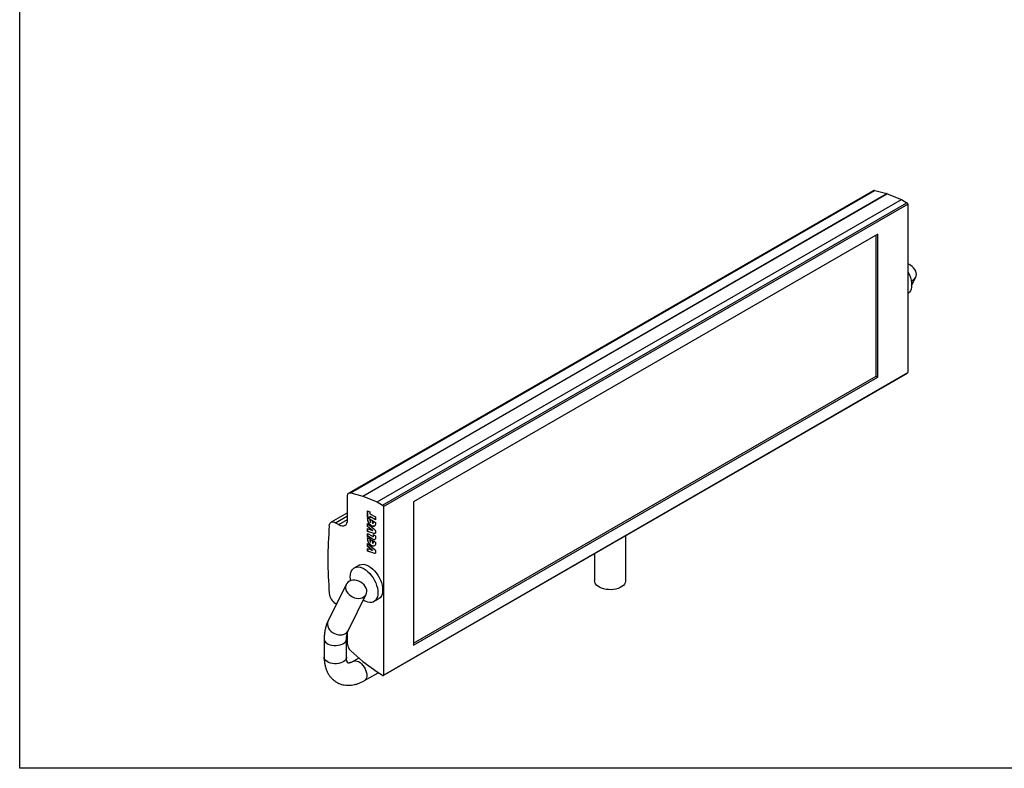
# Model space of a CAD drawing. Header units: millimetres. Extents: x 5 to 415, y 5 to 292.
# Tile 1 of 4: x 10 to 187, y 10 to 144. Entities that reach past the tile are written whole.
import ezdxf

# ---------------------------------------------------------------- set-up
doc = ezdxf.new("R2010")
doc.units = ezdxf.units.MM
doc.linetypes.add('SLD-Continua', pattern=[0])

msp = doc.modelspace()

# ---------------------------------------------------------------- linework, layer by layer
at = {"color": 7, "linetype": 'SLD-Continua', "lineweight": 25}
for p, q in [((10, 10), (10, 287)), ((163.0888, 113.6969), (69.0436, 59.4058)), ((69.3179, 59.4521), (163.3631, 113.7433)), ((69.3875, 59.4382), (163.4327, 113.7293)), ((71.5387, 58.8788), (165.5839, 113.1699)), ((71.5765, 58.8689), (165.6217, 113.1601)), ((163.3631, 113.7433), (163.4327, 113.7293)), ((163.4327, 113.7293), (165.5839, 113.1699)), ((165.6217, 113.1601), (168.1643, 112.1101)), ((74.1191, 57.819), (168.1643, 112.1101)), ((75.1068, 57.2488), (169.152, 111.5399)), ((75.2482, 57.0038), (169.2934, 111.295)), ((168.1643, 112.1101), (169.152, 111.5399)), ((169.2934, 111.295), (169.2934, 81.0359)), ((163.9194, 105.9063), (80.6222, 57.8199)), ((163.6366, 80.3832), (163.6366, 105.743)), ((163.9194, 80.2199), (163.9194, 105.9063)), ((169.9983, 96.6737), (170.7314, 98.1512)), ((75.2068, 26.6532), (169.252, 80.9444)), ((75.2482, 26.7448), (169.2934, 81.0359)), ((80.6222, 32.46), (163.6366, 80.3832)), ((80.6222, 32.1335), (163.9194, 80.2199)), ((163.6366, 80.3832), (163.9194, 80.2199)), ((68.8158, 54.6473), (68.8158, 58.9021)), ((69.3179, 59.4521), (69.3875, 59.4382)), ((69.3875, 59.4382), (71.5387, 58.8788)), ((71.5765, 58.8689), (74.1191, 57.819)), ((74.1191, 57.819), (75.1068, 57.2488)), ((75.2482, 57.0038), (75.2482, 26.7448)), ((80.6222, 57.8199), (80.6222, 32.1335)), ((68.8158, 55.8777), (65.8628, 54.173)), ((66.6627, 54.0938), (68.8158, 55.3367)), ((72.4198, 56.2429), (72.8106, 56.0173)), ((72.4198, 55.1255), (72.4198, 56.2429)), ((72.434, 55.1337), (72.4198, 55.1255)), ((72.8106, 54.8999), (72.4198, 55.1255)), ((72.4198, 54.9325), (72.4198, 54.9751)), ((72.4198, 54.9751), (72.8106, 54.7495)), ((72.434, 54.9406), (72.4198, 54.9325)), ((72.434, 55.1337), (72.434, 56.2347)), ((72.8106, 54.9162), (72.434, 55.1337)), ((72.434, 54.9406), (72.434, 54.9669)), ((72.8106, 56.0173), (72.8106, 55.7165)), ((72.8106, 55.7165), (73.834, 55.1256)), ((72.8247, 55.2089), (72.8106, 55.2008)), ((72.8106, 55.2008), (72.8106, 54.8999)), ((73.834, 54.6099), (72.8106, 55.2008)), ((73.834, 54.6263), (72.8247, 55.2089)), ((73.834, 55.1256), (73.834, 54.6099)), ((66.6627, 54.0938), (67.2601, 53.7489)), ((67.2601, 53.7489), (68.8158, 54.647)), ((72.4198, 53.9222), (73.5302, 52.985)), ((72.4198, 53.3947), (72.4198, 53.9222)), ((72.434, 53.4029), (72.4198, 53.3947)), ((72.9856, 52.9563), (72.4198, 53.3947)), ((72.4198, 53.0469), (72.9868, 52.8337)), ((72.4198, 52.5255), (72.4198, 53.0469)), ((72.434, 53.4029), (72.434, 53.9102)), ((72.9998, 52.9645), (72.434, 53.4029)), ((72.434, 52.5336), (72.434, 53.0416)), ((72.5534, 54.2478), (72.5393, 54.2396)), ((72.8106, 54.7495), (72.8106, 54.6508)), ((72.9594, 54.6636), (73.2944, 54.4702)), ((72.9594, 54.1502), (72.9594, 54.6636)), ((72.9736, 54.1584), (72.9594, 54.1502)), ((72.9736, 54.1584), (72.9736, 54.6554)), ((73.1402, 53.5441), (73.126, 53.536)), ((73.2944, 54.4702), (73.2944, 53.9545)), ((73.4433, 54.3843), (73.834, 54.1587)), ((73.4433, 54.2856), (73.4433, 54.3843)), ((73.4574, 54.2937), (73.4433, 54.2856)), ((73.4574, 54.2937), (73.4574, 54.3761)), ((73.7145, 53.5612), (73.6344, 53.5013)), ((73.834, 54.1587), (73.834, 54.116)), ((72.434, 52.5336), (72.4198, 52.5255)), ((73.5302, 52.1745), (72.4198, 52.5255)), ((72.4198, 52.1602), (73.3046, 51.6494)), ((72.4198, 51.6445), (72.4198, 52.1602)), ((72.434, 51.6526), (72.4198, 51.6445)), ((73.3354, 51.1159), (72.4198, 51.6445)), ((72.4198, 51.3655), (72.4198, 51.4081)), ((72.4198, 51.4081), (72.8106, 51.1825)), ((72.434, 51.3736), (72.4198, 51.3655)), ((73.5443, 52.1827), (72.434, 52.5336)), ((72.434, 51.6526), (72.434, 52.152)), ((73.3495, 51.1241), (72.434, 51.6526)), ((72.434, 51.3736), (72.434, 51.3999)), ((72.9998, 52.9645), (72.9856, 52.9563)), ((73.0501, 52.9263), (73.0359, 52.9182)), ((73.3078, 52.7018), (73.3403, 52.6877)), ((73.3545, 52.6959), (73.3403, 52.6877)), ((73.4433, 51.9776), (73.834, 51.752)), ((73.4433, 51.7319), (73.4433, 51.9776)), ((73.4574, 51.74), (73.4433, 51.7319)), ((73.4574, 51.74), (73.4574, 51.9695)), ((73.5443, 52.1827), (73.5302, 52.1745)), ((73.834, 51.752), (73.834, 51.4324)), ((118.7069, 43.683), (118.7069, 51.7653)), ((72.4198, 50.3552), (73.5302, 49.4181)), ((72.4198, 49.8277), (72.4198, 50.3552)), ((72.434, 49.8359), (72.4198, 49.8277)), ((72.9856, 49.3893), (72.4198, 49.8277)), ((72.4198, 49.4799), (72.9868, 49.2667)), ((72.4198, 48.9585), (72.4198, 49.4799)), ((72.434, 49.8359), (72.434, 50.3433)), ((72.9998, 49.3975), (72.434, 49.8359)), ((72.434, 48.9666), (72.434, 49.4746)), ((72.5534, 50.6808), (72.5393, 50.6727)), ((72.8106, 51.1825), (72.8106, 51.0838)), ((72.9594, 51.0966), (73.2944, 50.9032)), ((72.9594, 50.5832), (72.9594, 51.0966)), ((72.9736, 50.5914), (72.9594, 50.5832)), ((72.9736, 50.5914), (72.9736, 51.0884)), ((73.1402, 49.9771), (73.126, 49.969)), ((73.2944, 50.9032), (73.2944, 50.3875)), ((73.3495, 51.1241), (73.3354, 51.1159)), ((73.4433, 50.8173), (73.834, 50.5917)), ((73.4433, 50.7186), (73.4433, 50.8173)), ((73.4574, 50.7267), (73.4433, 50.7186)), ((73.4574, 50.7267), (73.4574, 50.8091)), ((73.7145, 49.9942), (73.6344, 49.9343)), ((73.834, 50.5917), (73.834, 50.549)), ((72.434, 48.9666), (72.4198, 48.9585)), ((73.5302, 48.6076), (72.4198, 48.9585)), ((73.5443, 48.6157), (72.434, 48.9666)), ((72.9998, 49.3975), (72.9856, 49.3893)), ((73.0501, 49.3594), (73.0359, 49.3512)), ((73.3078, 49.1348), (73.3403, 49.1207)), ((73.3545, 49.1289), (73.3403, 49.1207)), ((73.5443, 48.6157), (73.5302, 48.6076)), ((113.1069, 48.5325), (113.1069, 43.683)), ((70.8821, 46.474), (70.0336, 45.9841)), ((68.5776, 43.0256), (65.3194, 36.4594)), ((68.9025, 34.6814), (72.1608, 41.2475)), ((66.8174, 39.4782), (66.6627, 39.5674)), ((73.5333, 39.9218), (74.3818, 40.4116)), ((68.8158, 32.2733), (68.8158, 34.471)), ((64.6215, 33.1951), (64.6215, 29.9289)), ((68.6215, 29.9289), (68.6215, 33.1951)), ((69.3875, 31.0771), (69.3179, 31.1435)), ((71.5387, 29.1528), (69.3875, 31.0771)), ((70.8424, 29.7757), (69.8643, 29.211)), ((74.1191, 27.2333), (71.5765, 29.1189)), ((71.8641, 25.7468), (74.2791, 27.141)), ((75.1068, 26.6631), (74.1191, 27.2333)), ((410, 10), (10, 10))]:
    msp.add_line(p, q, dxfattribs=at)
at = {"color": 7, "linetype": 'SLD-Continua', "lineweight": 25, "flags": 128}
for points in [[(169.2934, 99.2034), (169.3961, 99.0156), (169.6077, 98.567), (169.7769, 98.1114), (169.9003, 97.6581), (169.9754, 97.2163), (170.0005, 96.7951), (169.9754, 96.4029), (169.9003, 96.0478), (169.7769, 95.737), (169.6077, 95.4768), (169.3961, 95.2725), (169.2934, 95.2032)], [(169.9328, 97.4983), (170.0173, 97.5281), (170.2976, 97.6704), (170.5287, 97.8622), (170.7025, 98.0965), (170.8125, 98.365), (170.8549, 98.6579), (170.828, 98.9646), (170.7329, 99.274), (170.573, 99.575), (170.3541, 99.8566)], [(68.8158, 58.9021), (68.8246, 59.0322), (68.851, 59.149), (68.8943, 59.2501), (68.9535, 59.3329), (69.0273, 59.3957), (69.114, 59.4371), (69.2116, 59.456), (69.3179, 59.4521)], [(65.5363, 53.5592), (65.5748, 53.7738), (65.6503, 53.9548), (65.7602, 54.0962), (65.9009, 54.193), (66.0674, 54.242), (66.2542, 54.2415), (66.455, 54.1915), (66.6627, 54.0938)], [(67.2601, 53.7489), (67.5636, 53.6082), (67.8554, 53.542), (68.1244, 53.5527), (68.3601, 53.6401), (68.5536, 53.8006), (68.6973, 54.0282), (68.7859, 54.3141), (68.8158, 54.6473)], [(69.3085, 44.3817), (69.3337, 44.7739), (69.4088, 45.129), (69.5322, 45.4398), (69.7014, 45.7), (69.913, 45.9042), (70.1627, 46.0484), (70.4454, 46.1296), (70.7553, 46.1461), (71.0862, 46.0976), (71.4312, 45.9851), (71.7834, 45.8109), (72.1356, 45.5784), (72.4807, 45.2926), (72.8115, 44.9591), (73.1214, 44.5848), (73.4041, 44.1772), (73.6538, 43.7447), (73.8654, 43.2961), (74.0346, 42.8406), (74.158, 42.3873), (74.2331, 41.9455), (74.2583, 41.5242), (74.2331, 41.1321), (74.158, 40.777), (74.0346, 40.4661), (73.8654, 40.206), (73.6538, 40.0017), (73.4041, 39.8575), (73.1214, 39.7763), (72.8115, 39.7598), (72.4807, 39.8083), (72.1356, 39.9208), (71.7834, 40.0951), (71.6342, 40.1864)], [(70.8821, 46.474), (71.0112, 46.5383), (71.2939, 46.6194), (71.6038, 46.6359), (71.9347, 46.5874), (72.2797, 46.4749), (72.6319, 46.3007), (72.9842, 46.0683), (73.3292, 45.7824), (73.66, 45.4489), (73.97, 45.0746), (74.2526, 44.667), (74.5023, 44.2346), (74.7139, 43.786), (74.8832, 43.3304), (75.0066, 42.8771), (75.0816, 42.4354), (75.1068, 42.0141), (75.0816, 41.6219), (75.0066, 41.2668), (74.8832, 40.956), (74.7139, 40.6958), (74.5023, 40.4915), (74.3818, 40.4116)], [(69.3763, 43.6784), (69.3337, 43.9604), (69.3085, 44.3817)], [(71.7834, 42.953), (71.5134, 43.2051), (71.202, 43.4186), (70.8605, 43.5858), (70.5012, 43.7006), (70.1372, 43.7589), (69.7816, 43.7585), (69.4472, 43.6995), (69.1461, 43.584), (68.8892, 43.4163), (68.6858, 43.2022), (68.5433, 42.9497), (68.4668, 42.6677), (68.459, 42.3666), (68.5202, 42.0571), (68.6483, 41.7505), (68.8386, 41.4579), (69.0842, 41.1898), (69.3762, 40.9559), (69.7042, 40.7647), (70.0561, 40.6231), (70.4194, 40.5361), (70.7809, 40.507), (71.1275, 40.5368), (71.4466, 40.6245), (71.7269, 40.7668), (71.9581, 40.9585), (72.1318, 41.1929), (72.2418, 41.4614), (72.2842, 41.7542), (72.2573, 42.0609), (72.1622, 42.3703), (72.0023, 42.6713), (71.7834, 42.953)], [(118.7069, 43.683), (118.7018, 43.5854), (118.6385, 43.3279), (118.5044, 43.0795), (118.3031, 42.8468), (118.0397, 42.6357), (117.721, 42.4518), (117.3554, 42.2997), (116.9523, 42.1835), (116.5221, 42.1061), (116.0759, 42.0695), (115.6254, 42.0748), (115.1822, 42.1217), (114.7577, 42.209), (114.363, 42.3345), (114.0083, 42.4949), (113.7028, 42.6861), (113.4543, 42.9032), (113.2694, 43.1404), (113.1527, 43.3916), (113.1074, 43.6505), (113.1069, 43.683)], [(65.3194, 36.4594), (65.2851, 36.3835), (65.2085, 36.1016), (65.2007, 35.8004), (65.262, 35.491), (65.3901, 35.1844), (65.5804, 34.8918), (65.8259, 34.6237), (66.118, 34.3898), (66.4459, 34.1986), (66.7979, 34.0569), (67.1612, 33.97), (67.5226, 33.9409), (67.8692, 33.9707), (68.1884, 34.0584), (68.4686, 34.2006), (68.6998, 34.3924), (68.8736, 34.6268), (68.9025, 34.6814)], [(64.6215, 33.1956), (64.6357, 33.058), (64.7165, 32.8435), (64.8662, 32.6418), (65.0793, 32.46), (65.3482, 32.3048), (65.663, 32.1817), (66.0126, 32.0953), (66.3841, 32.0487), (66.7642, 32.0434), (67.1392, 32.0798), (67.4954, 32.1566), (67.8201, 32.2708), (68.1014, 32.4184), (68.3293, 32.5942), (68.4954, 32.7916), (68.5938, 33.0036), (68.6215, 33.1923)], [(68.6215, 29.9289), (68.6074, 29.7918), (68.5266, 29.5774), (68.3769, 29.3756), (68.1638, 29.1938), (67.8949, 29.0386), (67.58, 28.9156), (67.2305, 28.8292), (66.859, 28.7825), (66.4789, 28.7773), (66.1039, 28.8137), (65.7476, 28.8904), (65.423, 29.0046), (65.1416, 29.1523), (64.9138, 29.328), (64.7476, 29.5254), (64.6492, 29.7375), (64.6215, 29.9289)], [(69.8682, 29.2132), (70.0438, 29.2827), (70.2767, 29.3035), (70.5308, 29.2584), (70.7969, 29.149), (71.0654, 28.9792), (71.3267, 28.7551), (71.5713, 28.485), (71.7903, 28.1785), (71.9758, 27.8467), (72.1212, 27.5016), (72.2211, 27.1556), (72.272, 26.8214), (72.272, 26.5109), (72.2211, 26.2355), (72.1212, 26.0049), (71.9758, 25.8277), (71.8641, 25.7468)]]:
    msp.add_lwpolyline(points, dxfattribs=at)
at = {"color": 7, "linetype": 'SLD-Continua', "lineweight": 25}
for centre, radius, start, end in [((163.2923, 113.3278), 0.4215, 80.329872, 118.866653), ((165.5727, 113.0492), 0.1212, 66.142337, 84.706059), ((168.9864, 111.281), 0.3074, 2.605477, 57.394522), ((168.4777, 98.1106), 2.5631, 42.939356, 71.442931), ((169.1983, 81.0238), 0.0959, 304.056351, 7.25583), ((71.5275, 58.7581), 0.1212, 66.142337, 84.706059), ((74.9412, 56.9898), 0.3074, 2.605477, 57.394522), ((140.6419, 47.4809), 75.3512, 175.373149, 184.626856), ((68.0106, 41.6581), 2.4875, 185.894918, 237.189255), ((70.5321, 32.3596), 1.7185, 182.881343, 225.045078), ((71.733, 29.332), 0.2643, 222.674362, 233.697477), ((75.162, 26.7308), 0.0873, 230.796715, 9.214037)]:
    msp.add_arc(centre, radius, start, end, dxfattribs=at)
for points, knots in [([(72.5393, 54.2396), (72.5296, 54.2636), (72.5098, 54.3128), (72.4861, 54.3893), (72.4654, 54.4698), (72.4486, 54.5544), (72.4356, 54.6431), (72.4266, 54.736), (72.4206, 54.8336), (72.4201, 54.8988), (72.4198, 54.9325)], [0, 0, 0, 0, 0.09946726, 0.2046432, 0.31668497, 0.43570292, 0.56287169, 0.69926778, 0.84487559, 1, 1, 1, 1]), ([(72.5534, 54.2478), (72.5438, 54.2717), (72.5239, 54.321), (72.5002, 54.3975), (72.4795, 54.478), (72.4628, 54.5625), (72.4498, 54.6513), (72.4408, 54.7442), (72.4347, 54.8418), (72.4342, 54.907), (72.434, 54.9406)], [0, 0, 0, 0, 0.09946726, 0.2046432, 0.31668497, 0.43570292, 0.56287169, 0.69926778, 0.84487559, 1, 1, 1, 1]), ([(73.126, 53.536), (73.1111, 53.5448), (73.0815, 53.5623), (73.0375, 53.5927), (72.9944, 53.6248), (72.9521, 53.6596), (72.9108, 53.6972), (72.87, 53.7365), (72.8304, 53.7791), (72.7917, 53.8235), (72.7543, 53.8699), (72.7184, 53.9182), (72.6844, 53.9681), (72.6521, 54.0195), (72.6212, 54.0722), (72.592, 54.1265), (72.5646, 54.1824), (72.5478, 54.2204), (72.5393, 54.2396)], [0, 0, 0, 0, 0.06441234, 0.12781938, 0.19038123, 0.25237884, 0.31406266, 0.37594456, 0.43776427, 0.49984502, 0.56202707, 0.62383688, 0.68555612, 0.74719174, 0.80928234, 0.8717505, 0.93515755, 1, 1, 1, 1]), ([(73.1402, 53.5441), (73.1252, 53.5529), (73.0956, 53.5704), (73.0517, 53.6009), (73.0085, 53.633), (72.9663, 53.6678), (72.9249, 53.7053), (72.8841, 53.7447), (72.8446, 53.7873), (72.8059, 53.8317), (72.7684, 53.8781), (72.7326, 53.9264), (72.6986, 53.9763), (72.6662, 54.0277), (72.6353, 54.0804), (72.6062, 54.1346), (72.5787, 54.1905), (72.5619, 54.2286), (72.5534, 54.2478)], [0, 0, 0, 0, 0.06441234, 0.12781938, 0.19038123, 0.25237884, 0.31406266, 0.37594456, 0.43776427, 0.49984502, 0.56202707, 0.62383688, 0.68555612, 0.74719174, 0.80928234, 0.8717505, 0.93515755, 1, 1, 1, 1]), ([(72.8106, 54.6508), (72.8107, 54.6363), (72.811, 54.6081), (72.8124, 54.5667), (72.8149, 54.5272), (72.8187, 54.4899), (72.8233, 54.4548), (72.829, 54.4219), (72.836, 54.3911), (72.8463, 54.3533), (72.8632, 54.3073), (72.8893, 54.2533), (72.9215, 54.2001), (72.9466, 54.1672), (72.9594, 54.1502)], [0, 0, 0, 0, 0.09137385, 0.17714393, 0.25742841, 0.33236133, 0.40129015, 0.46520457, 0.52435845, 0.57815667, 0.68018493, 0.7831747, 0.88841916, 1, 1, 1, 1]), ([(73.6019, 53.477), (73.5969, 53.4731), (73.5499, 53.4364), (73.3926, 53.4224), (73.227, 53.4929), (73.126, 53.536)], [0, 0, 0, 0, 0.044233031, 0.417021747, 1, 1, 1, 1]), ([(73.616, 53.4851), (73.611, 53.4812), (73.5641, 53.4445), (73.4068, 53.4305), (73.2412, 53.5011), (73.1402, 53.5441)], [0, 0, 0, 0, 0.044233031, 0.417021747, 1, 1, 1, 1]), ([(73.3341, 53.9714), (73.3509, 53.9763), (73.3987, 53.9902), (73.4393, 54.1051), (73.4418, 54.217), (73.4433, 54.2856)], [0, 0, 0, 0, 0.17385546, 0.49419891, 1, 1, 1, 1]), ([(73.3482, 53.9795), (73.365, 53.9844), (73.4129, 53.9984), (73.4535, 54.1132), (73.4559, 54.2252), (73.4574, 54.2937)], [0, 0, 0, 0, 0.17385546, 0.49419891, 1, 1, 1, 1]), ([(73.834, 54.116), (73.8337, 54.0827), (73.8332, 54.0182), (73.8276, 53.9273), (73.8185, 53.8448), (73.8055, 53.7711), (73.7886, 53.706), (73.7685, 53.6488), (73.7443, 53.6001), (73.7243, 53.5739), (73.7145, 53.5612)], [0, 0, 0, 0, 0.15508276, 0.30061543, 0.4369749, 0.56410951, 0.6830955, 0.7949378, 0.90029883, 1, 1, 1, 1]), ([(72.5393, 50.6727), (72.5296, 50.6966), (72.5098, 50.7458), (72.4861, 50.8223), (72.4654, 50.9028), (72.4486, 50.9874), (72.4356, 51.0761), (72.4266, 51.169), (72.4206, 51.2666), (72.4201, 51.3318), (72.4198, 51.3655)], [0, 0, 0, 0, 0.09946726, 0.2046432, 0.31668497, 0.43570292, 0.56287169, 0.69926778, 0.84487559, 1, 1, 1, 1]), ([(72.5534, 50.6808), (72.5438, 50.7047), (72.5239, 50.754), (72.5002, 50.8305), (72.4795, 50.911), (72.4628, 50.9956), (72.4498, 51.0843), (72.4408, 51.1772), (72.4347, 51.2748), (72.4342, 51.34), (72.434, 51.3736)], [0, 0, 0, 0, 0.09946726, 0.2046432, 0.31668497, 0.43570292, 0.56287169, 0.69926778, 0.84487559, 1, 1, 1, 1]), ([(73.0359, 52.9182), (73.0298, 52.9227), (73.0188, 52.9308), (73.0044, 52.9418), (72.9938, 52.95), (72.9879, 52.9545), (72.9856, 52.9563)], [0, 0, 0, 0, 0.36344061, 0.65261841, 0.86104736, 1, 1, 1, 1]), ([(72.9868, 52.8337), (72.9913, 52.832), (73.0029, 52.8276), (73.0242, 52.8194), (73.053, 52.8078), (73.0893, 52.7927), (73.1332, 52.7749), (73.1847, 52.7535), (73.2437, 52.7288), (73.2856, 52.7112), (73.3078, 52.7018)], [0, 0, 0, 0, 0.042742, 0.10906555, 0.19883301, 0.31205265, 0.44885489, 0.60911214, 0.79282668, 1, 1, 1, 1]), ([(73.0501, 52.9263), (73.0439, 52.9309), (73.033, 52.9389), (73.0185, 52.95), (73.0079, 52.9582), (73.0021, 52.9627), (72.9998, 52.9645)], [0, 0, 0, 0, 0.36344061, 0.65261841, 0.86104736, 1, 1, 1, 1]), ([(73.3403, 52.6877), (73.2909, 52.7249), (73.1894, 52.8013), (73.0879, 52.8786), (73.0359, 52.9182)], [0, 0, 0, 0, 0.48690311, 1, 1, 1, 1]), ([(73.3545, 52.6959), (73.305, 52.7331), (73.2035, 52.8095), (73.1021, 52.8867), (73.0501, 52.9263)], [0, 0, 0, 0, 0.48690311, 1, 1, 1, 1]), ([(73.3046, 51.6494), (73.3155, 51.6436), (73.3363, 51.6326), (73.3653, 51.6229), (73.3897, 51.6217), (73.4098, 51.6282), (73.4252, 51.6428), (73.436, 51.6653), (73.4423, 51.6954), (73.4429, 51.7192), (73.4433, 51.7319)], [0, 0, 0, 0, 0.145191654, 0.27392175, 0.389755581, 0.497446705, 0.607162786, 0.723633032, 0.853613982, 1, 1, 1, 1]), ([(73.4005, 51.6368), (73.4121, 51.6378), (73.4385, 51.6399), (73.455, 51.6844), (73.4566, 51.7215), (73.4574, 51.74)], [0, 0, 0, 0, 0.28210506, 0.64043261, 1, 1, 1, 1]), ([(73.5302, 52.985), (73.5441, 52.9732), (73.571, 52.9502), (73.6096, 52.9141), (73.645, 52.8781), (73.6777, 52.8427), (73.7071, 52.8072), (73.7336, 52.7721), (73.757, 52.737), (73.7775, 52.7018), (73.7957, 52.6663), (73.8106, 52.6298), (73.824, 52.5925), (73.8342, 52.5542), (73.8428, 52.5148), (73.8484, 52.4745), (73.852, 52.4332), (73.8524, 52.406), (73.8526, 52.392)], [0, 0, 0, 0, 0.08124613, 0.1574008, 0.22923768, 0.29681557, 0.36017879, 0.41947078, 0.47591701, 0.53007145, 0.58290941, 0.63640682, 0.69086311, 0.7468368, 0.80579249, 0.86739211, 0.93164496, 1, 1, 1, 1]), ([(73.7491, 52.1631), (73.7466, 52.1605), (73.6988, 52.1125), (73.6122, 52.1444), (73.5302, 52.1745)], [0, 0, 0, 0, 0.053183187, 1, 1, 1, 1]), ([(73.7633, 52.1713), (73.7607, 52.1687), (73.713, 52.1207), (73.6263, 52.1526), (73.5443, 52.1827)], [0, 0, 0, 0, 0.05318319, 1, 1, 1, 1]), ([(73.834, 51.4324), (73.8331, 51.3404), (73.8316, 51.1803), (73.7476, 51.1023), (73.7119, 51.0692)], [0, 0, 0, 0, 0.57458053, 1, 1, 1, 1]), ([(73.8526, 52.392), (73.8514, 52.3339), (73.8494, 52.2428), (73.7976, 52.2052), (73.7788, 52.1917)], [0, 0, 0, 0, 0.638616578, 1, 1, 1, 1]), ([(73.126, 49.969), (73.1111, 49.9778), (73.0815, 49.9953), (73.0375, 50.0257), (72.9944, 50.0578), (72.9521, 50.0927), (72.9108, 50.1302), (72.87, 50.1695), (72.8304, 50.2121), (72.7917, 50.2565), (72.7543, 50.3029), (72.7184, 50.3512), (72.6844, 50.4011), (72.6521, 50.4525), (72.6212, 50.5052), (72.592, 50.5595), (72.5646, 50.6154), (72.5478, 50.6534), (72.5393, 50.6727)], [0, 0, 0, 0, 0.06441234, 0.12781938, 0.19038123, 0.25237884, 0.31406266, 0.37594456, 0.43776427, 0.49984502, 0.56202707, 0.62383688, 0.68555612, 0.74719174, 0.80928234, 0.8717505, 0.93515755, 1, 1, 1, 1]), ([(73.1402, 49.9771), (73.1252, 49.986), (73.0956, 50.0034), (73.0517, 50.0339), (73.0085, 50.066), (72.9663, 50.1008), (72.9249, 50.1384), (72.8841, 50.1777), (72.8446, 50.2203), (72.8059, 50.2647), (72.7684, 50.3111), (72.7326, 50.3594), (72.6986, 50.4093), (72.6662, 50.4607), (72.6353, 50.5134), (72.6062, 50.5676), (72.5787, 50.6236), (72.5619, 50.6616), (72.5534, 50.6808)], [0, 0, 0, 0, 0.06441234, 0.12781938, 0.19038123, 0.25237884, 0.31406266, 0.37594456, 0.43776427, 0.49984502, 0.56202707, 0.62383688, 0.68555612, 0.74719174, 0.80928234, 0.8717505, 0.93515755, 1, 1, 1, 1]), ([(72.8106, 51.0838), (72.8107, 51.0693), (72.811, 51.0411), (72.8124, 50.9997), (72.8149, 50.9602), (72.8187, 50.9229), (72.8233, 50.8878), (72.829, 50.8549), (72.836, 50.8241), (72.8463, 50.7863), (72.8632, 50.7403), (72.8893, 50.6863), (72.9215, 50.6331), (72.9466, 50.6002), (72.9594, 50.5832)], [0, 0, 0, 0, 0.09137385, 0.17714393, 0.25742841, 0.33236133, 0.40129015, 0.46520457, 0.52435845, 0.57815667, 0.68018493, 0.7831747, 0.88841916, 1, 1, 1, 1]), ([(73.6019, 49.91), (73.5969, 49.9061), (73.5499, 49.8694), (73.3926, 49.8554), (73.227, 49.9259), (73.126, 49.969)], [0, 0, 0, 0, 0.04423303, 0.41702175, 1, 1, 1, 1]), ([(73.616, 49.9181), (73.611, 49.9143), (73.5641, 49.8775), (73.4068, 49.8635), (73.2412, 49.9341), (73.1402, 49.9771)], [0, 0, 0, 0, 0.04423303, 0.41702175, 1, 1, 1, 1]), ([(73.3341, 50.4044), (73.3509, 50.4093), (73.3987, 50.4232), (73.4393, 50.5381), (73.4418, 50.65), (73.4433, 50.7186)], [0, 0, 0, 0, 0.17385546, 0.49419891, 1, 1, 1, 1]), ([(73.6853, 51.0363), (73.6839, 51.0344), (73.6504, 50.9914), (73.5125, 51.0293), (73.3945, 51.087), (73.3354, 51.1159)], [0, 0, 0, 0, 0.022149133, 0.509763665, 1, 1, 1, 1]), ([(73.3482, 50.4125), (73.365, 50.4174), (73.4129, 50.4314), (73.4535, 50.5462), (73.4559, 50.6582), (73.4574, 50.7267)], [0, 0, 0, 0, 0.173855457, 0.494198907, 1, 1, 1, 1]), ([(73.6995, 51.0444), (73.698, 51.0426), (73.6645, 50.9995), (73.5266, 51.0375), (73.4087, 51.0952), (73.3495, 51.1241)], [0, 0, 0, 0, 0.022149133, 0.509763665, 1, 1, 1, 1]), ([(73.834, 50.549), (73.8337, 50.5157), (73.8332, 50.4512), (73.8276, 50.3603), (73.8185, 50.2778), (73.8055, 50.2041), (73.7886, 50.139), (73.7685, 50.0818), (73.7443, 50.0331), (73.7243, 50.0069), (73.7145, 49.9942)], [0, 0, 0, 0, 0.15508276, 0.30061543, 0.4369749, 0.56410951, 0.6830955, 0.7949378, 0.90029883, 1, 1, 1, 1]), ([(73.0359, 49.3512), (73.0298, 49.3557), (73.0188, 49.3638), (73.0044, 49.3748), (72.9938, 49.383), (72.9879, 49.3875), (72.9856, 49.3893)], [0, 0, 0, 0, 0.36344061, 0.65261841, 0.86104736, 1, 1, 1, 1]), ([(72.9868, 49.2667), (72.9913, 49.265), (73.0029, 49.2606), (73.0242, 49.2524), (73.053, 49.2408), (73.0893, 49.2257), (73.1332, 49.2079), (73.1847, 49.1865), (73.2437, 49.1618), (73.2856, 49.1442), (73.3078, 49.1348)], [0, 0, 0, 0, 0.042742, 0.10906555, 0.19883301, 0.31205265, 0.44885489, 0.60911214, 0.79282668, 1, 1, 1, 1]), ([(73.0501, 49.3594), (73.0439, 49.3639), (73.033, 49.3719), (73.0185, 49.383), (73.0079, 49.3912), (73.0021, 49.3957), (72.9998, 49.3975)], [0, 0, 0, 0, 0.36344061, 0.65261841, 0.86104736, 1, 1, 1, 1]), ([(73.3403, 49.1207), (73.2909, 49.1579), (73.1894, 49.2343), (73.0879, 49.3116), (73.0359, 49.3512)], [0, 0, 0, 0, 0.48690311, 1, 1, 1, 1]), ([(73.3545, 49.1289), (73.305, 49.1661), (73.2035, 49.2425), (73.1021, 49.3197), (73.0501, 49.3594)], [0, 0, 0, 0, 0.48690311, 1, 1, 1, 1]), ([(73.5302, 49.4181), (73.5441, 49.4062), (73.571, 49.3832), (73.6096, 49.3471), (73.645, 49.3111), (73.6777, 49.2757), (73.7071, 49.2402), (73.7336, 49.2051), (73.757, 49.17), (73.7775, 49.1348), (73.7957, 49.0993), (73.8106, 49.0628), (73.824, 49.0255), (73.8342, 48.9872), (73.8428, 48.9478), (73.8484, 48.9075), (73.852, 48.8662), (73.8524, 48.839), (73.8526, 48.825)], [0, 0, 0, 0, 0.08124613, 0.1574008, 0.22923768, 0.29681557, 0.36017879, 0.41947078, 0.47591701, 0.53007145, 0.58290941, 0.63640682, 0.69086311, 0.7468368, 0.80579249, 0.86739211, 0.93164496, 1, 1, 1, 1]), ([(73.7491, 48.5961), (73.7466, 48.5935), (73.6988, 48.5455), (73.6122, 48.5774), (73.5302, 48.6076)], [0, 0, 0, 0, 0.05318319, 1, 1, 1, 1]), ([(73.7633, 48.6043), (73.7607, 48.6017), (73.713, 48.5537), (73.6263, 48.5856), (73.5443, 48.6157)], [0, 0, 0, 0, 0.05318319, 1, 1, 1, 1]), ([(73.8526, 48.825), (73.8514, 48.7669), (73.8494, 48.6758), (73.7976, 48.6382), (73.7788, 48.6247)], [0, 0, 0, 0, 0.638616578, 1, 1, 1, 1]), ([(65.3194, 36.4594), (65.2667, 36.3479), (65.1288, 36.0562), (64.9494, 35.5555), (64.7904, 34.9513), (64.6824, 34.3124), (64.629, 33.7235), (64.6236, 33.3446), (64.6215, 33.1951)], [0, 0, 0, 0, 0.11446757, 0.29933801, 0.48702737, 0.67855857, 0.87312488, 1, 1, 1, 1]), ([(68.6215, 33.1951), (68.6224, 33.2687), (68.6251, 33.4819), (68.6534, 33.8038), (68.712, 34.1408), (68.7912, 34.4228), (68.8585, 34.591), (68.8961, 34.6683), (68.9025, 34.6814)], [0, 0, 0, 0, 0.11249463, 0.32580942, 0.5380811, 0.75035285, 0.95766755, 1, 1, 1, 1]), ([(64.6215, 29.9289), (64.6232, 29.8098), (64.628, 29.4744), (64.6802, 28.9362), (64.7971, 28.3269), (64.9734, 27.7504), (65.2058, 27.2155), (65.4904, 26.7292), (65.8219, 26.2964), (66.1944, 25.9201), (66.6022, 25.6019), (67.0398, 25.3424), (67.5022, 25.1418), (67.9849, 25.0001), (68.484, 24.9167), (68.9973, 24.8912), (69.5227, 24.9239), (70.0588, 25.0152), (70.6032, 25.1658), (71.1525, 25.3767), (71.5727, 25.5816), (71.8087, 25.7154), (71.8641, 25.7468)], [0, 0, 0, 0, 0.0321651, 0.09053106, 0.14877975, 0.20619047, 0.26227658, 0.31673514, 0.36951798, 0.42079559, 0.47087443, 0.52012721, 0.56895304, 0.61764454, 0.66660168, 0.71621914, 0.76685144, 0.81877514, 0.87213653, 0.92690205, 0.98284628, 1, 1, 1, 1]), ([(69.8643, 29.211), (69.8156, 29.1839), (69.6757, 29.1057), (69.4646, 29.0114), (69.2499, 28.94), (69.0801, 28.9058), (68.9592, 28.8984), (68.8881, 28.9057), (68.8619, 28.9144), (68.8661, 28.9133), (68.8599, 28.916), (68.8276, 28.9521), (68.7791, 29.0324), (68.7237, 29.1647), (68.6715, 29.3541), (68.6337, 29.5984), (68.622, 29.802), (68.6216, 29.9158), (68.6215, 29.9289)], [0, 0, 0, 0, 0.03393779, 0.0976728, 0.16105375, 0.22462395, 0.28929801, 0.35695472, 0.43111629, 0.5202351, 0.60467563, 0.67618131, 0.74136432, 0.80309571, 0.86804867, 0.93171738, 0.99211448, 1, 1, 1, 1])]:
    msp.add_open_spline(points, degree=3, knots=knots, dxfattribs=at)

doc.saveas('drawing.dxf')
